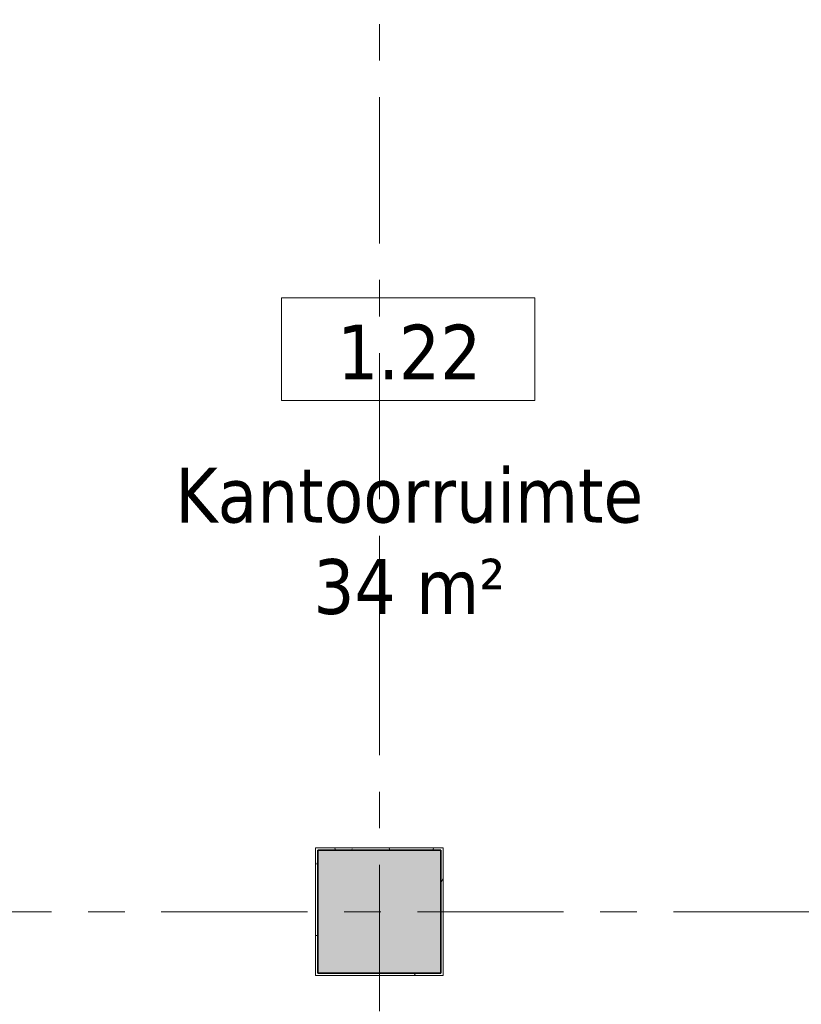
# Model space of a CAD drawing. Extents: x 3176 to 58266, y 1852 to 38199.
# Tile 215 of 256: x 41456 to 44848, y 29926 to 34202. Entities that reach past the tile are written whole.
import ezdxf

# ---------------------------------------------------------------- set-up
doc = ezdxf.new("R2010")
doc.units = 0
doc.header["$LTSCALE"] = 50
doc.linetypes.add('Onderlegger 1e verdieping$0$stramien', pattern=[22.225, 12.7, -3.175, 3.175, -3.175])
doc.layers.get('0').update_dxf_attribs({"linetype": 'CONTINUOUS'})
for name, color, linetype, lineweight in [('Onderlegger 1e verdieping$0$A-AREA-IDEN', 8, 'CONTINUOUS', 18), ('Onderlegger 1e verdieping$0$A-GENM', 8, 'CONTINUOUS', 18), ('Onderlegger 1e verdieping$0$S-COLS', 8, 'CONTINUOUS', 18), ('Onderlegger 1e verdieping$0$S-GRID', 8, 'CONTINUOUS', 18)]:
    doc.layers.add(name, color=color, linetype=linetype, lineweight=lineweight)
doc.styles.add('Onderlegger 1e verdieping$0$Tahoma_1', font='TAHOMA.TTF', dxfattribs={"height": 238.040123})

# ---------------------------------------------------------------- blocks, each defined once
blk = doc.blocks.new('Onderlegger 1e verdieping$0$42_KA leemstuc betonkolomafwerking - Type-V59-Plotview 1e Verdieping - schaal 1 op 100')
at = {"layer": 'Onderlegger 1e verdieping$0$A-GENM'}
h = blk.add_hatch(dxfattribs=at)
h.set_pattern_fill('FP_70', color=256, style=0, pattern_type=2)
h.set_pattern_definition([(180, (43016.6, 30328.2), (-406.4, -101.6), [33.528, -271.272, 33.528, -1896.872]), (180, (43016.6, 30328.2), (-406.4, -101.6), [-338.328, -271.272, 33.528, -576.072, -1016]), (180, (43016.6, 30328.2), (-406.4, -101.6), [-1219.2, 33.528, -271.272, 33.528, -677.672]), (180, (43016.6, 30328.2), (-406.4, -101.6), [-1557.528, -169.672, 33.528, -474.472]), (300, (42864.2, 30277.4), (291.18818, -301.15272), [33.528, -271.272, 33.528, -1896.872]), (300, (42864.2, 30277.4), (291.18818, -301.15272), [-338.328, -271.272, 33.528, -576.072, -1016]), (300, (42864.2, 30277.4), (291.18818, -301.15272), [-1219.2, 33.528, -271.272, 33.528, -677.672]), (300, (42864.2, 30277.4), (291.18818, -301.15272), [-1557.528, -169.672, 33.528, -474.472]), (60, (42813.4, 30074.2), (115.21182, 402.75272), [33.528, -271.272, 33.528, -271.272, -1625.6]), (60, (42813.4, 30074.2), (115.21182, 402.75272), [-609.6, 33.528, -576.072, 33.528, -271.272, -711.2]), (60, (42813.4, 30074.2), (115.21182, 402.75272), [-1524, 33.528, -169.672, 33.528, -474.472])])
h.paths.add_polyline_path([(-277, 277), (-277, -277), (277, -277), (277, 277), (81.7, 277)], flags=0)
h.paths.add_polyline_path([(267, 267), (267, -267), (-267, -267), (-267, 267), (81.7, 267)], flags=0)
for p, q in [((277, 277), (-277, 277)), ((-277, 277), (-277, -277)), ((-267, 267), (267, 267)), ((-267, -267), (-267, 267)), ((267, 267), (267, -267)), ((277, -277), (277, 277)), ((-277, -277), (277, -277)), ((267, -267), (-267, -267))]:
    blk.add_line(p, q, dxfattribs=at)
blk = doc.blocks.new('Onderlegger 1e verdieping$0$00_KU ruimtetag groot - 00_KU ruimtetag groot-3653893-Plotview 1e Verdieping - schaal 1 op 100')
at = {"layer": 'Onderlegger 1e verdieping$0$A-AREA-IDEN'}
for p, q in [((5.5, 2.164), (-5.5, 2.164)), ((-5.5, 2.164), (-5.5, -2.302)), ((5.5, -2.302), (5.5, 2.164)), ((-5.5, -2.302), (5.5, -2.302))]:
    blk.add_line(p, q, dxfattribs=at)
blk = doc.blocks.new('Onderlegger 1e verdieping')
at = {"layer": 'Onderlegger 1e verdieping$0$S-COLS', "lineweight": 5}
blk.add_hatch(color=256, dxfattribs=at).paths.add_polyline_path([(42749.6, 30061.2), (43283.6, 30061.2), (43283.6, 30595.2), (42749.6, 30595.2)], flags=0)
at = {"layer": 'Onderlegger 1e verdieping$0$S-COLS', "lineweight": 35}
for p, q in [((43283.6, 30595.2), (42749.6, 30595.2)), ((42749.6, 30595.2), (42749.6, 30061.2)), ((43283.6, 30061.2), (43283.6, 30595.2)), ((42749.6, 30061.2), (43283.6, 30061.2))]:
    blk.add_line(p, q, dxfattribs=at)
at = {"layer": 'Onderlegger 1e verdieping$0$S-GRID', "linetype": 'Onderlegger 1e verdieping$0$stramien'}
for p, q in [((43016.6, 37199.4), (43016.6, 1851.9)), ((3176.5, 30328.2), (55473.5, 30328.2))]:
    blk.add_line(p, q, dxfattribs=at)
at = {"layer": 'Onderlegger 1e verdieping$0$A-AREA-IDEN', "xscale": 99.99999999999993, "yscale": 99.99999999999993, "zscale": 99.99999999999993}
blk.add_blockref('Onderlegger 1e verdieping$0$00_KU ruimtetag groot - 00_KU ruimtetag groot-3653893-Plotview 1e Verdieping - schaal 1 op 100', (43141.8, 32778.3), dxfattribs=at)
at = {"layer": 'Onderlegger 1e verdieping$0$A-GENM', "rotation": 180}
blk.add_blockref('Onderlegger 1e verdieping$0$42_KA leemstuc betonkolomafwerking - Type-V59-Plotview 1e Verdieping - schaal 1 op 100', (43016.6, 30328.2), dxfattribs=at)
at = {"layer": 'Onderlegger 1e verdieping$0$A-AREA-IDEN', "char_height": 238.04, "attachment_point": 2, "line_spacing_factor": 1.000232, "style": 'Onderlegger 1e verdieping$0$Tahoma_1'}
for s, insert, width in [('1.22', (43146.4, 32877.6), 768), ('Kantoorruimte\\P34 m²', (43146.4, 32256.4), 2475)]:
    blk.add_mtext(s, dxfattribs=dict(at, insert=insert, width=width))

msp = doc.modelspace()

# ---------------------------------------------------------------- block references
msp.add_blockref('Onderlegger 1e verdieping', (0, 0))

doc.saveas('drawing.dxf')
